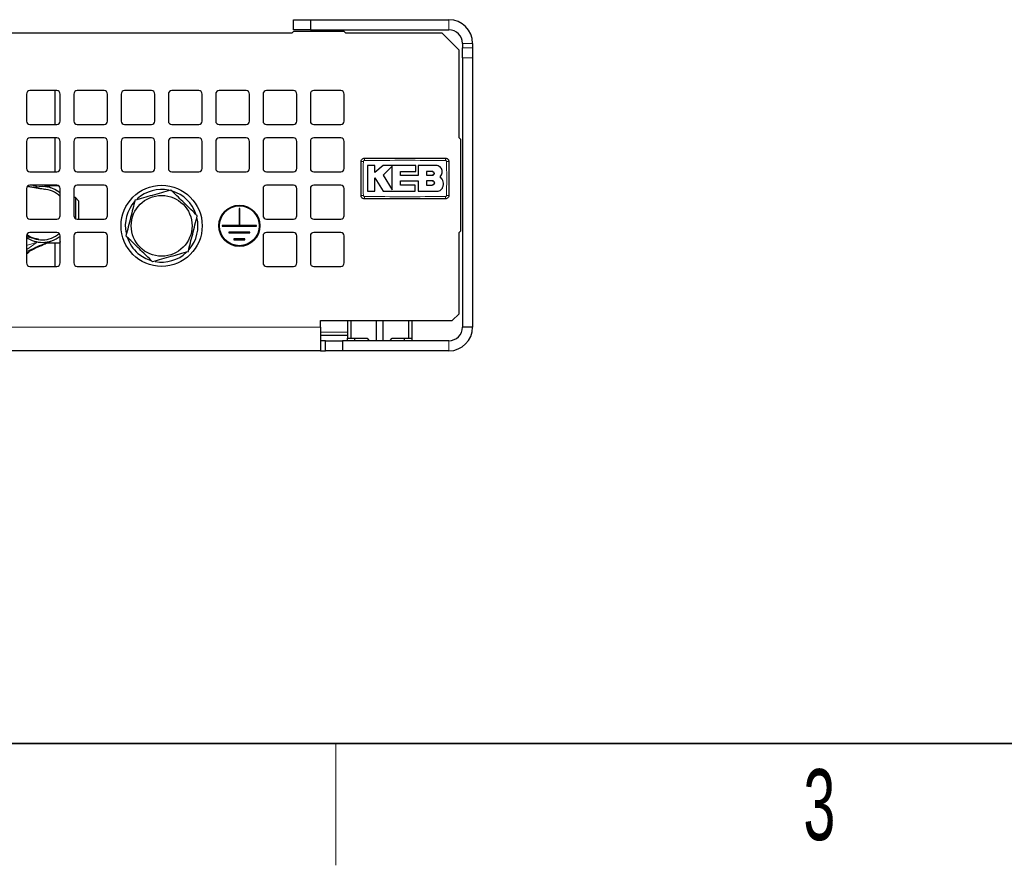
# Model space of a CAD drawing. Header units: millimetres. Extents: x 5 to 418, y 2 to 292.
# Tile 5 of 25: x 106 to 154, y 6 to 48. Entities that reach past the tile are written whole.
import ezdxf

# ---------------------------------------------------------------- set-up
doc = ezdxf.new("R2010")
doc.units = ezdxf.units.MM
doc.layers.add('SLD-0', color=7, linetype='Continuous')
doc.styles.add('SLDTEXTSTYLE0', font='TXT', dxfattribs={"width": 0.605})

msp = doc.modelspace()

# ---------------------------------------------------------------- linework, layer by layer
at = {"color": 7, "linetype": 'Continuous', "lineweight": 25}
for p, q in [((119.4148, 47.2084), (119.4148, 47.7084)), ((119.4148, 47.7084), (120.2482, 47.7084)), ((120.2482, 47.7084), (120.2482, 47.2084)), ((120.2482, 47.7084), (127.0815, 47.7084)), ((119.4148, 47.1251), (119.3315, 47.0418)), ((120.2482, 47.2084), (119.4148, 47.2084)), ((121.9148, 47.1251), (119.4148, 47.1251)), ((120.2482, 47.2084), (127.0815, 47.2084)), ((121.9982, 47.0418), (121.9148, 47.1251)), ((119.3315, 47.0418), (82.1648, 47.0418)), ((126.7482, 47.0418), (121.9982, 47.0418)), ((127.5815, 46.2084), (126.7482, 47.0418)), ((127.5815, 41.8751), (127.5815, 46.2084)), ((127.7482, 46.5418), (127.7482, 46.3131)), ((127.7482, 45.8225), (127.7482, 46.3131)), ((128.2482, 46.5418), (128.2482, 46.3131)), ((128.2482, 46.3131), (128.2482, 45.8225)), ((127.7482, 45.8225), (127.7482, 32.5418)), ((128.2482, 45.8225), (128.2482, 32.5418)), ((107.7482, 44.2084), (106.4148, 44.2084)), ((107.6665, 42.5418), (107.6665, 44.2084)), ((110.0815, 44.2084), (108.7482, 44.2084)), ((112.4148, 44.2084), (111.0815, 44.2084)), ((114.7482, 44.2084), (113.4148, 44.2084)), ((117.0815, 44.2084), (115.7482, 44.2084)), ((119.4148, 44.2084), (118.0815, 44.2084)), ((121.7482, 44.2084), (120.4148, 44.2084)), ((106.2482, 44.0418), (106.2482, 42.7084)), ((107.9148, 42.7084), (107.9148, 44.0418)), ((108.5815, 44.0418), (108.5815, 42.7084)), ((110.2482, 42.7084), (110.2482, 44.0418)), ((110.9148, 44.0418), (110.9148, 42.7084)), ((112.5815, 42.7084), (112.5815, 44.0418)), ((113.2482, 44.0418), (113.2482, 42.7084)), ((114.9148, 42.7084), (114.9148, 44.0418)), ((115.5815, 44.0418), (115.5815, 42.7084)), ((117.2482, 42.7084), (117.2482, 44.0418)), ((117.9148, 44.0418), (117.9148, 42.7084)), ((119.5815, 42.7084), (119.5815, 44.0418)), ((120.2482, 44.0418), (120.2482, 42.7084)), ((121.9148, 42.7084), (121.9148, 44.0418)), ((106.4148, 42.5418), (107.7482, 42.5418)), ((108.7482, 42.5418), (110.0815, 42.5418)), ((111.0815, 42.5418), (112.4148, 42.5418)), ((113.4148, 42.5418), (114.7482, 42.5418)), ((115.7482, 42.5418), (117.0815, 42.5418)), ((118.0815, 42.5418), (119.4148, 42.5418)), ((120.4148, 42.5418), (121.7482, 42.5418)), ((107.7482, 41.8751), (106.4148, 41.8751)), ((107.6665, 40.2084), (107.6665, 41.8751)), ((110.0815, 41.8751), (108.7482, 41.8751)), ((112.4148, 41.8751), (111.0815, 41.8751)), ((114.7482, 41.8751), (113.4148, 41.8751)), ((117.0815, 41.8751), (115.7482, 41.8751)), ((119.4148, 41.8751), (118.0815, 41.8751)), ((121.7482, 41.8751), (120.4148, 41.8751)), ((127.6648, 41.7918), (127.5815, 41.8751)), ((127.6648, 37.2918), (127.6648, 41.7918)), ((106.2482, 41.7084), (106.2482, 40.3751)), ((107.9148, 40.3751), (107.9148, 41.7084)), ((108.5815, 41.7084), (108.5815, 40.3751)), ((110.2482, 40.3751), (110.2482, 41.7084)), ((110.9148, 41.7084), (110.9148, 40.3751)), ((112.5815, 40.3751), (112.5815, 41.7084)), ((113.2482, 41.7084), (113.2482, 40.3751)), ((114.9148, 40.3751), (114.9148, 41.7084)), ((115.5815, 41.7084), (115.5815, 40.3751)), ((117.2482, 40.3751), (117.2482, 41.7084)), ((117.9148, 41.7084), (117.9148, 40.3751)), ((119.5815, 40.3751), (119.5815, 41.7084)), ((120.2482, 41.7084), (120.2482, 40.3751)), ((121.9148, 40.3751), (121.9148, 41.7084)), ((123.4297, 40.5216), (123.0631, 40.5216)), ((123.4297, 40.1662), (123.4297, 40.5216)), ((123.8468, 40.5216), (123.4297, 40.1662)), ((125.4464, 40.5216), (123.8468, 40.5216)), ((124.284, 40.482), (123.8468, 40.0322)), ((125.4464, 40.2206), (125.4464, 40.5216)), ((125.5623, 40.5216), (125.5623, 40.0283)), ((126.4439, 40.5216), (125.5623, 40.5216)), ((106.4148, 40.2084), (107.7482, 40.2084)), ((108.7482, 40.2084), (110.0815, 40.2084)), ((111.0815, 40.2084), (112.4148, 40.2084)), ((113.4148, 40.2084), (114.7482, 40.2084)), ((115.7482, 40.2084), (117.0815, 40.2084)), ((118.0815, 40.2084), (119.4148, 40.2084)), ((120.4148, 40.2084), (121.7482, 40.2084)), ((123.4295, 39.9159), (123.833, 39.2527)), ((123.4295, 39.2527), (123.4295, 39.9159)), ((123.8468, 40.0322), (124.284, 39.3136)), ((124.699, 40.2206), (125.4464, 40.2206)), ((124.699, 40.0283), (124.699, 40.2206)), ((125.5623, 40.0283), (124.699, 40.0283)), ((126.2589, 40.2182), (125.9687, 40.2182)), ((125.9687, 40.2182), (125.9687, 40.0322)), ((125.9687, 40.0322), (126.2589, 40.0322)), ((126.7483, 39.8471), (126.6535, 39.9645)), ((106.2482, 39.3751), (106.2482, 38.0418)), ((107.7482, 39.5418), (106.4148, 39.5418)), ((107.836, 39.5168), (107.2185, 39.5168)), ((107.6665, 39.5168), (107.6665, 39.5418)), ((107.9148, 38.0418), (107.9148, 39.3751)), ((108.5815, 39.3751), (108.5815, 38.0418)), ((110.0815, 39.5418), (108.7482, 39.5418)), ((110.2482, 38.0418), (110.2482, 39.3751)), ((117.9148, 39.3751), (117.9148, 38.0418)), ((119.4148, 39.5418), (118.0815, 39.5418)), ((119.5815, 38.0418), (119.5815, 39.3751)), ((120.2482, 39.3751), (120.2482, 38.0418)), ((121.7482, 39.5418), (120.4148, 39.5418)), ((121.9148, 38.0418), (121.9148, 39.3751)), ((124.6992, 39.7659), (125.5623, 39.7659)), ((124.6992, 39.5534), (124.6992, 39.7659)), ((125.4165, 39.5534), (124.6992, 39.5534)), ((125.4165, 39.2527), (125.4165, 39.5534)), ((125.5623, 39.7659), (125.5623, 39.2527)), ((125.9687, 39.7659), (125.9687, 39.5534)), ((126.2589, 39.7659), (125.9687, 39.7659)), ((125.9687, 39.5534), (126.2589, 39.5534)), ((108.6632, 38.9334), (108.5815, 38.9334)), ((108.8165, 38.7801), (108.6632, 38.9334)), ((108.6632, 38.9334), (108.6632, 37.8984)), ((123.0631, 39.2527), (123.4295, 39.2527)), ((123.833, 39.2527), (125.4165, 39.2527)), ((125.5623, 39.2527), (126.5084, 39.2527)), ((108.8165, 38.7801), (108.8165, 37.8751)), ((116.7657, 38.3918), (116.7307, 38.3918)), ((116.7307, 38.3918), (116.7307, 37.5593)), ((116.7473, 38.3751), (116.7307, 38.3918)), ((116.7473, 38.3751), (116.7473, 37.5426)), ((116.749, 38.3751), (116.7473, 38.3751)), ((116.749, 38.3751), (116.7657, 38.3918)), ((116.749, 37.5426), (116.749, 38.3751)), ((116.7657, 37.5593), (116.7657, 38.3918)), ((106.4148, 37.8751), (107.7482, 37.8751)), ((108.7482, 37.8751), (110.0815, 37.8751)), ((118.0815, 37.8751), (119.4148, 37.8751)), ((120.4148, 37.8751), (121.7482, 37.8751)), ((116.7307, 37.5593), (115.8982, 37.5593)), ((115.8982, 37.5593), (115.8982, 37.5243)), ((115.9148, 37.5426), (115.8982, 37.5593)), ((115.8982, 37.5243), (115.9148, 37.5409)), ((115.8982, 37.5243), (117.5982, 37.5243)), ((116.7473, 37.5426), (115.9148, 37.5426)), ((115.9148, 37.5426), (115.9148, 37.5409)), ((115.9148, 37.5409), (117.5815, 37.5409)), ((116.7473, 37.5426), (116.7307, 37.5593)), ((116.7657, 37.5593), (116.749, 37.5426)), ((117.5815, 37.5426), (116.749, 37.5426)), ((117.5982, 37.5593), (116.7657, 37.5593)), ((117.5982, 37.5593), (117.5815, 37.5426)), ((117.5815, 37.5409), (117.5815, 37.5426)), ((117.5982, 37.5243), (117.5815, 37.5409)), ((117.5982, 37.5243), (117.5982, 37.5593)), ((106.2482, 37.0418), (106.2482, 35.7084)), ((107.7482, 37.2084), (106.4148, 37.2084)), ((107.9148, 35.7084), (107.9148, 37.0418)), ((108.5815, 37.0418), (108.5815, 35.7084)), ((110.0815, 37.2084), (108.7482, 37.2084)), ((110.2482, 35.7084), (110.2482, 37.0418)), ((116.2315, 37.2259), (116.2315, 37.1909)), ((117.2648, 37.2259), (116.2315, 37.2259)), ((116.2315, 37.2259), (116.2482, 37.2093)), ((116.2482, 37.2076), (116.2315, 37.1909)), ((116.2315, 37.1909), (117.2648, 37.1909)), ((116.2482, 37.2093), (117.2482, 37.2093)), ((116.2482, 37.2093), (116.2482, 37.2076)), ((116.2482, 37.2076), (117.2482, 37.2076)), ((117.2648, 37.2259), (117.2482, 37.2093)), ((117.2482, 37.2093), (117.2482, 37.2076)), ((117.2482, 37.2076), (117.2648, 37.1909)), ((117.2648, 37.1909), (117.2648, 37.2259)), ((117.9148, 37.0418), (117.9148, 35.7084)), ((119.4148, 37.2084), (118.0815, 37.2084)), ((119.5815, 35.7084), (119.5815, 37.0418)), ((120.2482, 37.0418), (120.2482, 35.7084)), ((121.7482, 37.2084), (120.4148, 37.2084)), ((121.9148, 35.7084), (121.9148, 37.0418)), ((127.5815, 37.2084), (127.6648, 37.2918)), ((127.5815, 33.2084), (127.5815, 37.2084)), ((107.89, 36.6834), (107.2166, 36.6834)), ((107.6665, 35.5418), (107.6665, 36.6834)), ((107.9148, 36.776), (107.89, 36.6834)), ((116.4815, 36.8926), (116.4815, 36.8576)), ((117.0148, 36.8926), (116.4815, 36.8926)), ((116.4815, 36.8926), (116.4982, 36.8759)), ((116.4982, 36.8743), (116.4815, 36.8576)), ((116.4815, 36.8576), (117.0148, 36.8576)), ((116.4982, 36.8759), (116.9982, 36.8759)), ((116.4982, 36.8759), (116.4982, 36.8743)), ((116.4982, 36.8743), (116.9982, 36.8743)), ((117.0148, 36.8926), (116.9982, 36.8759)), ((116.9982, 36.8759), (116.9982, 36.8743)), ((116.9982, 36.8743), (117.0148, 36.8576)), ((117.0148, 36.8576), (117.0148, 36.8926)), ((106.4148, 35.5418), (107.7482, 35.5418)), ((108.7482, 35.5418), (110.0815, 35.5418)), ((118.0815, 35.5418), (119.4148, 35.5418)), ((120.4148, 35.5418), (121.7482, 35.5418)), ((127.2482, 32.8751), (127.5815, 33.2084)), ((120.7482, 32.8751), (127.2482, 32.8751)), ((120.7482, 32.5418), (120.7482, 32.8751)), ((120.7482, 32.5418), (120.7482, 31.3751)), ((122.0815, 32.8751), (122.0815, 32.0084)), ((122.2431, 32.8751), (122.2431, 32.0084)), ((123.5033, 31.8751), (123.5033, 32.8751)), ((123.8264, 32.8751), (123.8264, 31.8751)), ((125.0866, 32.8751), (125.0866, 32.0084)), ((125.2482, 32.8751), (125.2482, 32.0084)), ((128.2482, 32.5418), (127.7482, 32.5418)), ((122.0815, 32.1251), (120.7482, 32.1251)), ((120.9982, 31.8751), (120.7482, 31.8751)), ((120.9982, 31.3751), (120.9982, 31.8751)), ((120.9982, 31.8751), (121.8315, 31.8751)), ((121.8315, 31.8751), (121.8315, 31.3751)), ((127.0815, 31.8751), (121.8315, 31.8751)), ((122.0815, 32.0084), (122.2431, 32.0084)), ((122.0815, 31.8751), (122.0815, 32.0084)), ((122.2431, 32.0084), (123.0477, 32.0084)), ((122.4315, 32.0084), (122.4315, 31.8751)), ((123.0477, 32.0084), (123.1554, 31.8751)), ((124.1743, 31.8751), (124.2819, 32.0084)), ((124.2819, 32.0084), (125.0866, 32.0084)), ((124.8982, 31.8751), (124.8982, 32.0084)), ((125.0866, 32.0084), (125.2482, 32.0084)), ((125.2482, 32.0084), (125.2482, 31.8751)), ((120.7482, 31.3751), (80.7482, 31.3751)), ((120.7482, 31.3751), (120.9982, 31.3751)), ((121.8315, 31.3751), (120.9982, 31.3751)), ((127.0815, 31.3751), (121.8315, 31.3751))]:
    msp.add_line(p, q, dxfattribs=at)
at = {"color": 7, "linetype": 'Continuous', "lineweight": 18}
for p, q in [((127.0815, 47.2084), (127.0815, 47.7084)), ((127.7482, 46.5418), (128.2482, 46.5418)), ((127.7482, 46.3131), (128.2482, 46.3131)), ((128.2482, 45.8225), (127.7482, 45.8225)), ((120.7482, 32.5418), (80.7482, 32.5418)), ((120.7482, 32.2918), (122.0815, 32.2918)), ((127.0815, 31.8751), (127.0815, 31.3751))]:
    msp.add_line(p, q, dxfattribs=at)
at = {"color": 7, "linetype": 'Continuous', "lineweight": 25}
for centre, radius in [((112.9148, 37.5418), 2), ((112.9148, 37.5418), 1.5), ((116.7482, 37.5418), 1.0167), ((116.7482, 37.5418), 1), ((116.7482, 37.5418), 0.9983), ((116.7482, 37.5418), 0.9817)]:
    msp.add_circle(centre, radius, dxfattribs=at)
for centre, radius, start, end in [((127.0815, 46.5418), 1.1667, 360, 90), ((127.0815, 46.5418), 0.6667, 0, 90), ((106.4148, 44.0418), 0.1667, 90, 180), ((107.7482, 44.0418), 0.1667, 0, 90), ((108.7482, 44.0418), 0.1667, 90, 180), ((110.0815, 44.0418), 0.1667, 360, 90), ((111.0815, 44.0418), 0.1667, 90, 180), ((112.4148, 44.0418), 0.1667, 0, 90), ((113.4148, 44.0418), 0.1667, 90, 180), ((114.7482, 44.0418), 0.1667, 360, 90), ((115.7482, 44.0418), 0.1667, 90, 180), ((117.0815, 44.0418), 0.1667, 0, 90), ((118.0815, 44.0418), 0.1667, 90, 180), ((119.4148, 44.0418), 0.1667, 360, 90), ((120.4148, 44.0418), 0.1667, 90, 180), ((121.7482, 44.0418), 0.1667, 0, 90), ((106.4148, 42.7084), 0.1667, 180, 270), ((107.7482, 42.7084), 0.1667, 270, 360), ((108.7482, 42.7084), 0.1667, 180, 270), ((110.0815, 42.7084), 0.1667, 270, 0), ((111.0815, 42.7084), 0.1667, 180, 270), ((112.4148, 42.7084), 0.1667, 270, 360), ((113.4148, 42.7084), 0.1667, 180, 270), ((114.7482, 42.7084), 0.1667, 270, 0), ((115.7482, 42.7084), 0.1667, 180, 270), ((117.0815, 42.7084), 0.1667, 270, 360), ((118.0815, 42.7084), 0.1667, 180, 270), ((119.4148, 42.7084), 0.1667, 270, 0), ((120.4148, 42.7084), 0.1667, 180, 270), ((121.7482, 42.7084), 0.1667, 270, 0), ((106.4148, 41.7084), 0.1667, 90, 180), ((107.7482, 41.7084), 0.1667, 0, 90), ((108.7482, 41.7084), 0.1667, 90, 180), ((110.0815, 41.7084), 0.1667, 0, 90), ((111.0815, 41.7084), 0.1667, 90, 180), ((112.4148, 41.7084), 0.1667, 0, 90), ((113.4148, 41.7084), 0.1667, 90, 180), ((114.7482, 41.7084), 0.1667, 0, 90), ((115.7482, 41.7084), 0.1667, 90, 180), ((117.0815, 41.7084), 0.1667, 0, 90), ((118.0815, 41.7084), 0.1667, 90, 180), ((119.4148, 41.7084), 0.1667, 0, 90), ((120.4148, 41.7084), 0.1667, 90, 180), ((121.7482, 41.7084), 0.1667, 0, 90), ((106.4148, 40.3751), 0.1667, 180, 270), ((107.7482, 40.3751), 0.1667, 270, 0), ((108.7482, 40.3751), 0.1667, 180, 270), ((110.0815, 40.3751), 0.1667, 270, 0), ((111.0815, 40.3751), 0.1667, 180, 270), ((112.4148, 40.3751), 0.1667, 270, 0), ((113.4148, 40.3751), 0.1667, 180, 270), ((114.7482, 40.3751), 0.1667, 270, 0), ((115.7482, 40.3751), 0.1667, 180, 270), ((117.0815, 40.3751), 0.1667, 270, 360), ((118.0815, 40.3751), 0.1667, 180, 270), ((119.4148, 40.3751), 0.1667, 270, 0), ((120.4148, 40.3751), 0.1667, 180, 270), ((121.7482, 40.3751), 0.1667, 270, 0), ((106.4148, 39.3751), 0.1667, 90, 180), ((107.0415, 38.1001), 1.375, 50.56878, 103.80711), ((107.0415, 38.1001), 1.25, 45.67987, 87.75819), ((107.7482, 39.3751), 0.1667, 0, 90), ((108.7482, 39.3751), 0.1667, 90, 180), ((110.0815, 39.3751), 0.1667, 360, 90), ((112.9148, 37.5418), 1.7917, 78.57667, 132.06401), ((118.0815, 39.3751), 0.1667, 90, 180), ((119.4148, 39.3751), 0.1667, 0, 90), ((120.4148, 39.3751), 0.1667, 90, 180), ((121.7482, 39.3751), 0.1667, 0, 90), ((112.9148, 37.5418), 1.7917, 19.23033, 72.54078), ((112.9148, 37.5418), 1.7917, 137.99179, 191.84715), ((106.4148, 38.0418), 0.1667, 180, 270), ((107.7482, 38.0418), 0.1667, 270, 360), ((108.7482, 38.0418), 0.1667, 180, 270), ((110.0815, 38.0418), 0.1667, 270, 0), ((112.9148, 37.5418), 1.7917, 319.57778, 13.37197), ((118.0815, 38.0418), 0.1667, 180, 270), ((119.4148, 38.0418), 0.1667, 270, 0), ((120.4148, 38.0418), 0.1667, 180, 270), ((121.7482, 38.0418), 0.1667, 270, 360), ((106.4148, 37.0418), 0.1667, 90, 180), ((107.0415, 38.1001), 1.375, 234.76231, 270), ((107.0415, 38.1001), 1.25, 231.71791, 270), ((107.0415, 38.1001), 1.25, 270, 311.23866), ((107.0415, 38.1001), 1.375, 270, 309.43122), ((107.7482, 37.0418), 0.1667, 0, 90), ((108.7482, 37.0418), 0.1667, 90, 180), ((110.0815, 37.0418), 0.1667, 0, 90), ((112.9148, 37.5418), 1.7917, 198.46585, 229.2783), ((118.0815, 37.0418), 0.1667, 90, 180), ((119.4148, 37.0418), 0.1667, 0, 90), ((120.4148, 37.0418), 0.1667, 90, 180), ((121.7482, 37.0418), 0.1667, 0, 90), ((112.9148, 37.5418), 1.7917, 229.2783, 252.8469), ((112.9148, 37.5418), 1.7917, 259.69802, 313.29816), ((106.4148, 35.7084), 0.1667, 180, 270), ((107.7482, 35.7084), 0.1667, 270, 0), ((108.7482, 35.7084), 0.1667, 180, 270), ((110.0815, 35.7084), 0.1667, 270, 0), ((118.0815, 35.7084), 0.1667, 180, 270), ((119.4148, 35.7084), 0.1667, 270, 0), ((120.4148, 35.7084), 0.1667, 180, 270), ((121.7482, 35.7084), 0.1667, 270, 0), ((127.0815, 32.5418), 1.1667, 270, 360), ((127.0815, 32.5418), 0.6667, 270, 360)]:
    msp.add_arc(centre, radius, start, end, dxfattribs=at)
at = {"color": 7, "linetype": 'Continuous', "lineweight": 18}
for centre, radius, start, end in [((125.2613, 40.7888), 2.348, 177.89329, 180.69136), ((124.5685, 40.7888), 2.348, 359.30862, 2.10675), ((122.8345, 38.2942), 2.4158, 89.32802, 92.04761), ((126.9952, 38.2941), 2.4158, 87.95247, 90.67195), ((122.8345, 41.4544), 2.4142, 267.95105, 270.67242), ((125.26, 38.9614), 2.3468, 179.30828, 182.10781), ((124.5684, 38.9614), 2.348, 357.89328, 0.69137), ((126.9952, 41.4561), 2.4159, 269.32805, 272.04752)]:
    msp.add_arc(centre, radius, start, end, dxfattribs=at)
at = {"color": 7, "linetype": 'Continuous', "lineweight": 25}
for points, knots in [([(122.7482, 40.7084), (122.75, 40.7272), (122.7537, 40.7647), (122.7824, 40.8146), (122.8247, 40.8523), (122.8716, 40.8723), (122.9025, 40.8743), (122.9148, 40.8751)], [0, 0, 0, 0, 0.2146728, 0.4293525, 0.6440267, 0.8586958, 1, 1, 1, 1]), ([(122.9148, 40.8751), (123.5815, 40.8751), (124.9148, 40.8751), (126.2481, 40.8751), (126.9148, 40.8751)], [0, 0, 0, 0, 0.499961, 1, 1, 1, 1]), ([(126.9148, 40.8751), (126.9336, 40.8733), (126.971, 40.8696), (127.021, 40.8409), (127.0587, 40.7986), (127.0787, 40.7517), (127.0807, 40.7207), (127.0815, 40.7084)], [0, 0, 0, 0, 0.2146724, 0.429352, 0.6440262, 0.8586956, 1, 1, 1, 1]), ([(122.7482, 39.0418), (122.7482, 39.219), (122.7482, 39.5854), (122.7482, 40.1409), (122.7482, 40.5193), (122.7482, 40.7084)], [0, 0, 0, 0, 0.3189779, 0.6594764, 1, 1, 1, 1]), ([(123.0631, 40.5216), (123.0631, 40.3481), (123.0631, 39.9252), (123.0631, 39.5022), (123.0631, 39.2527)], [0, 0, 0, 0, 0.4103295, 1, 1, 1, 1]), ([(124.284, 39.3136), (124.284, 39.4871), (124.284, 39.8765), (124.284, 40.266), (124.284, 40.482)], [0, 0, 0, 0, 0.4454775, 1, 1, 1, 1]), ([(126.7483, 40.2172), (126.745, 40.2514), (126.7382, 40.3198), (126.6858, 40.411), (126.6086, 40.4799), (126.523, 40.5164), (126.4664, 40.5201), (126.4439, 40.5216)], [0, 0, 0, 0, 0.21459, 0.4291787, 0.6437975, 0.8584406, 1, 1, 1, 1]), ([(127.0815, 40.7084), (127.0815, 40.5312), (127.0815, 40.1649), (127.0815, 39.6093), (127.0815, 39.231), (127.0815, 39.0418)], [0, 0, 0, 0, 0.3189779, 0.6594763, 1, 1, 1, 1]), ([(126.2589, 40.0322), (126.2694, 40.0332), (126.2903, 40.0353), (126.3182, 40.0514), (126.3393, 40.075), (126.3514, 40.1045), (126.353, 40.1363), (126.344, 40.1669), (126.3254, 40.1927), (126.2994, 40.2108), (126.2758, 40.2176), (126.2621, 40.2181), (126.2589, 40.2182)], [0, 0, 0, 0, 0.107578, 0.2151551, 0.3227414, 0.4302646, 0.5376806, 0.6449866, 0.752213, 0.8594107, 0.9666405, 1, 1, 1, 1]), ([(126.2589, 40.2182), (126.2694, 40.2172), (126.2903, 40.2151), (126.3181, 40.1991), (126.3392, 40.1755), (126.3513, 40.146), (126.353, 40.1143), (126.3441, 40.0838), (126.3256, 40.0579), (126.2996, 40.0397), (126.2759, 40.0328), (126.2622, 40.0323), (126.2589, 40.0322)], [0, 0, 0, 0, 0.1073342, 0.214672, 0.3219286, 0.42913, 0.5363386, 0.6436097, 0.7509826, 0.8584684, 0.9660383, 1, 1, 1, 1]), ([(126.6535, 39.9645), (126.6767, 39.9927), (126.7231, 40.0489), (126.7494, 40.141), (126.7486, 40.1972), (126.7483, 40.2172)], [0, 0, 0, 0, 0.3919653, 0.7839447, 1, 1, 1, 1]), ([(126.7695, 39.428), (126.7863, 39.4749), (126.8199, 39.5686), (126.8105, 39.7188), (126.7686, 39.8053), (126.7483, 39.8471)], [0, 0, 0, 0, 0.3407821, 0.6815687, 1, 1, 1, 1]), ([(107.1699, 39.3283), (107.17, 39.3286), (107.1703, 39.3293), (107.0837, 39.3448), (106.9402, 39.3702), (106.7624, 39.4016), (106.5713, 39.4356), (106.4149, 39.4636), (106.3183, 39.481), (106.2918, 39.4858)], [0, 0, 0, 0, 0.1021019, 0.3106134, 0.4993261, 0.6687467, 0.8190697, 0.950311, 1, 1, 1, 1]), ([(107.2644, 39.4941), (107.2567, 39.4982), (107.2241, 39.5154), (107.1905, 39.5304), (107.1648, 39.5418)], [0, 0, 0, 0, 0.23647884, 1, 1, 1, 1]), ([(107.4917, 39.3994), (107.4152, 39.4258), (107.3375, 39.4526), (107.2692, 39.4924), (107.2681, 39.493)], [0, 0, 0, 0, 0.984344, 1, 1, 1, 1]), ([(126.2589, 39.5534), (126.2708, 39.5546), (126.2947, 39.5569), (126.3265, 39.5752), (126.3507, 39.6022), (126.3645, 39.6359), (126.3665, 39.6721), (126.3563, 39.707), (126.3351, 39.7366), (126.3054, 39.7574), (126.2783, 39.7653), (126.2627, 39.7658), (126.2589, 39.7659)], [0, 0, 0, 0, 0.1073587, 0.214721, 0.322003, 0.4292233, 0.5364373, 0.6436973, 0.7510459, 0.8585026, 0.9660513, 1, 1, 1, 1]), ([(126.2589, 39.7659), (126.2709, 39.7647), (126.2948, 39.7624), (126.3266, 39.744), (126.3508, 39.717), (126.3646, 39.6833), (126.3664, 39.6469), (126.3562, 39.6121), (126.3349, 39.5825), (126.3052, 39.5618), (126.2782, 39.554), (126.2626, 39.5535), (126.2589, 39.5534)], [0, 0, 0, 0, 0.1075789, 0.2151577, 0.3227289, 0.4302244, 0.5376129, 0.6449022, 0.7521279, 0.8593402, 0.9665938, 1, 1, 1, 1]), ([(126.5084, 39.2527), (126.5402, 39.2559), (126.6036, 39.2621), (126.6877, 39.3108), (126.7424, 39.3703), (126.7627, 39.4135), (126.7695, 39.428)], [0, 0, 0, 0, 0.2851253, 0.5702516, 0.8553553, 1, 1, 1, 1]), ([(111.6051, 38.8174), (111.8931, 38.8986), (112.4795, 39.0641), (113.0662, 39.2296), (113.3647, 39.3139)], [0, 0, 0, 0, 0.4912125, 1, 1, 1, 1]), ([(114.6744, 38.0383), (114.6683, 38.0443), (114.4788, 38.2288), (114.0958, 38.6018), (113.6615, 39.0247), (113.4188, 39.2611), (113.3647, 39.3139)], [0, 0, 0, 0, 0.0142475, 0.4387915, 0.8747259, 1, 1, 1, 1]), ([(122.9148, 38.8751), (122.8961, 38.877), (122.8586, 38.8806), (122.8087, 38.9094), (122.771, 38.9517), (122.751, 38.9985), (122.749, 39.0295), (122.7482, 39.0418)], [0, 0, 0, 0, 0.2146723, 0.429352, 0.6440261, 0.8586954, 1, 1, 1, 1]), ([(126.9148, 38.8751), (126.2482, 38.8751), (124.9149, 38.8751), (123.5816, 38.8751), (122.9148, 38.8751)], [0, 0, 0, 0, 0.499961, 1, 1, 1, 1]), ([(127.0815, 39.0418), (127.0797, 39.023), (127.076, 38.9856), (127.0473, 38.9356), (127.005, 38.8979), (126.9581, 38.878), (126.9271, 38.8759), (126.9148, 38.8751)], [0, 0, 0, 0, 0.2146728, 0.4293525, 0.6440267, 0.8586958, 1, 1, 1, 1]), ([(111.6051, 38.8174), (111.5315, 38.5273), (111.3816, 37.9367), (111.2316, 37.3459), (111.1553, 37.0453)], [0, 0, 0, 0, 0.4912125, 1, 1, 1, 1]), ([(114.2246, 36.2662), (114.2982, 36.5563), (114.4481, 37.1468), (114.5981, 37.7377), (114.6744, 38.0383)], [0, 0, 0, 0, 0.4912125, 1, 1, 1, 1]), ([(106.2482, 37.019), (106.3021, 37.0065), (106.4468, 36.9732), (106.6381, 36.9296), (106.7981, 36.8936), (106.84, 36.8863), (106.8553, 36.8836)], [0, 0, 0, 0, 0.1763909, 0.4735827, 0.8082293, 1, 1, 1, 1]), ([(112.465, 35.7697), (112.4589, 35.7757), (112.2694, 35.9602), (111.8864, 36.3333), (111.4521, 36.7562), (111.2094, 36.9925), (111.1553, 37.0453)], [0, 0, 0, 0, 0.0142475, 0.4387915, 0.8747259, 1, 1, 1, 1]), ([(106.3132, 36.2483), (106.4554, 36.3209), (106.698, 36.4449), (107.0188, 36.5898), (107.1972, 36.6742), (107.2615, 36.7046)], [0, 0, 0, 0, 0.4751441, 0.8108314, 1, 1, 1, 1]), ([(107.2665, 36.7063), (107.2681, 36.7072), (107.3369, 36.7473), (107.4152, 36.7744), (107.4917, 36.8009)], [0, 0, 0, 0, 0.0230974, 1, 1, 1, 1]), ([(106.2482, 36.1555), (106.273, 36.1671), (106.3229, 36.1904), (106.3714, 36.2397), (106.3853, 36.2757), (106.3894, 36.2863)], [0, 0, 0, 0, 0.41129, 0.8278421, 1, 1, 1, 1]), ([(106.2482, 36.229), (106.2702, 36.2321), (106.2939, 36.2353), (106.3113, 36.2486), (106.3124, 36.2495)], [0, 0, 0, 0, 0.9339053, 1, 1, 1, 1]), ([(114.2246, 36.2662), (113.9366, 36.1849), (113.3502, 36.0195), (112.7635, 35.8539), (112.465, 35.7697)], [0, 0, 0, 0, 0.4912125, 1, 1, 1, 1])]:
    msp.add_open_spline(points, degree=3, knots=knots, dxfattribs=at)
at = {"color": 7, "linetype": 'Continuous', "lineweight": 18}
for points, knots in [([(122.8628, 40.7098), (122.8609, 40.5204), (122.8571, 40.1414), (122.8573, 39.5849), (122.861, 39.2179), (122.8628, 39.0404)], [0, 0, 0, 0, 0.3404987, 0.6810489, 1, 1, 1, 1]), ([(122.9134, 40.7605), (122.9097, 40.7602), (122.9004, 40.7595), (122.8863, 40.7533), (122.8735, 40.7418), (122.8647, 40.7268), (122.8634, 40.7155), (122.8628, 40.7098)], [0, 0, 0, 0, 0.140567, 0.3553278, 0.5708439, 0.7860438, 1, 1, 1, 1]), ([(126.9163, 40.7605), (126.2491, 40.7672), (124.9148, 40.7807), (123.5805, 40.7672), (122.9134, 40.7605)], [0, 0, 0, 0, 0.500039, 1, 1, 1, 1]), ([(126.9669, 40.7098), (126.9666, 40.7135), (126.9659, 40.7229), (126.9597, 40.737), (126.9482, 40.7498), (126.9332, 40.7586), (126.9219, 40.7598), (126.9163, 40.7605)], [0, 0, 0, 0, 0.1406564, 0.3555028, 0.5710316, 0.7861708, 1, 1, 1, 1]), ([(126.9669, 39.0404), (126.9688, 39.2299), (126.9726, 39.6088), (126.9724, 40.1654), (126.9687, 40.5323), (126.9669, 40.7098)], [0, 0, 0, 0, 0.3404988, 0.6810495, 1, 1, 1, 1]), ([(106.7829, 39.4506), (106.7821, 39.4509), (106.6946, 39.4854), (106.6098, 39.5137), (106.5257, 39.5418)], [0, 0, 0, 0, 0.0090478, 1, 1, 1, 1]), ([(106.6631, 39.5418), (106.7027, 39.5124), (106.7429, 39.4825), (106.7823, 39.451), (106.7829, 39.4506)], [0, 0, 0, 0, 0.9857738, 1, 1, 1, 1]), ([(107.3001, 39.4506), (107.2993, 39.451), (107.2984, 39.4514), (107.2921, 39.4546), (107.2756, 39.4628), (107.2099, 39.4947), (107.1469, 39.5206), (107.0955, 39.5418)], [0, 0, 0, 0, 0.0116699, 0.0144174, 0.0972545, 0.2631115, 1, 1, 1, 1]), ([(107.2639, 39.486), (107.2703, 39.4846), (107.2805, 39.4823), (107.2904, 39.4639), (107.2973, 39.4545), (107.2998, 39.4509), (107.3001, 39.4506)], [0, 0, 0, 0, 0.5154272, 0.8264343, 0.9818102, 1, 1, 1, 1]), ([(122.8628, 39.0404), (122.8631, 39.0367), (122.8638, 39.0274), (122.87, 39.0132), (122.8814, 39.0004), (122.8965, 38.9916), (122.9078, 38.9904), (122.9134, 38.9898)], [0, 0, 0, 0, 0.1406569, 0.3555038, 0.5710329, 0.7861716, 1, 1, 1, 1]), ([(122.9134, 38.9898), (123.5806, 38.983), (124.9149, 38.9695), (126.2492, 38.983), (126.9163, 38.9898)], [0, 0, 0, 0, 0.50003916, 1, 1, 1, 1]), ([(126.9163, 38.9898), (126.92, 38.99), (126.9293, 38.9908), (126.9434, 38.997), (126.9562, 39.0084), (126.965, 39.0234), (126.9662, 39.0348), (126.9669, 39.0404)], [0, 0, 0, 0, 0.1405668, 0.3553275, 0.5708435, 0.7860436, 1, 1, 1, 1]), ([(106.2482, 36.2679), (106.3919, 36.3394), (106.6148, 36.4504), (106.9518, 36.5983), (107.1622, 36.6825), (107.2759, 36.7375), (107.2932, 36.7462), (107.2993, 36.7493), (107.3001, 36.7496)], [0, 0, 0, 0, 0.4404352, 0.6833615, 0.9515416, 0.982554, 0.9978507, 1, 1, 1, 1]), ([(106.7829, 36.7496), (106.7823, 36.7492), (106.7067, 36.6888), (106.5539, 36.5739), (106.3774, 36.4476), (106.2719, 36.3797), (106.2482, 36.3645)], [0, 0, 0, 0, 0.0032592, 0.4395945, 0.8739169, 1, 1, 1, 1]), ([(106.2482, 36.5674), (106.3173, 36.5893), (106.4642, 36.6358), (106.6424, 36.6957), (106.7504, 36.7369), (106.7736, 36.746), (106.7803, 36.7486), (106.7821, 36.7493), (106.7829, 36.7496)], [0, 0, 0, 0, 0.410242, 0.8712224, 0.9645054, 0.9901663, 0.9957664, 1, 1, 1, 1]), ([(107.3001, 36.7496), (107.2998, 36.7493), (107.2995, 36.7488), (107.2969, 36.7452), (107.2903, 36.7362), (107.2808, 36.7177), (107.2688, 36.7159), (107.2613, 36.7148)], [0, 0, 0, 0, 0.0180329, 0.0251953, 0.1720699, 0.4803943, 1, 1, 1, 1])]:
    msp.add_open_spline(points, degree=3, knots=knots, dxfattribs=at)
at = {"layer": 'SLD-0', "lineweight": 35}
msp.add_line((26, 12), (408, 12), dxfattribs=at)
at = {"layer": 'SLD-0', "lineweight": 18}
msp.add_line((121.5, 6), (121.5, 12), dxfattribs=at)

# ---------------------------------------------------------------- texts
at = {"layer": 'SLD-0', "insert": (145.3527, 10.743), "char_height": 3.5, "attachment_point": 2, "style": 'SLDTEXTSTYLE0'}
msp.add_mtext('3', dxfattribs=at)

doc.saveas('drawing.dxf')
